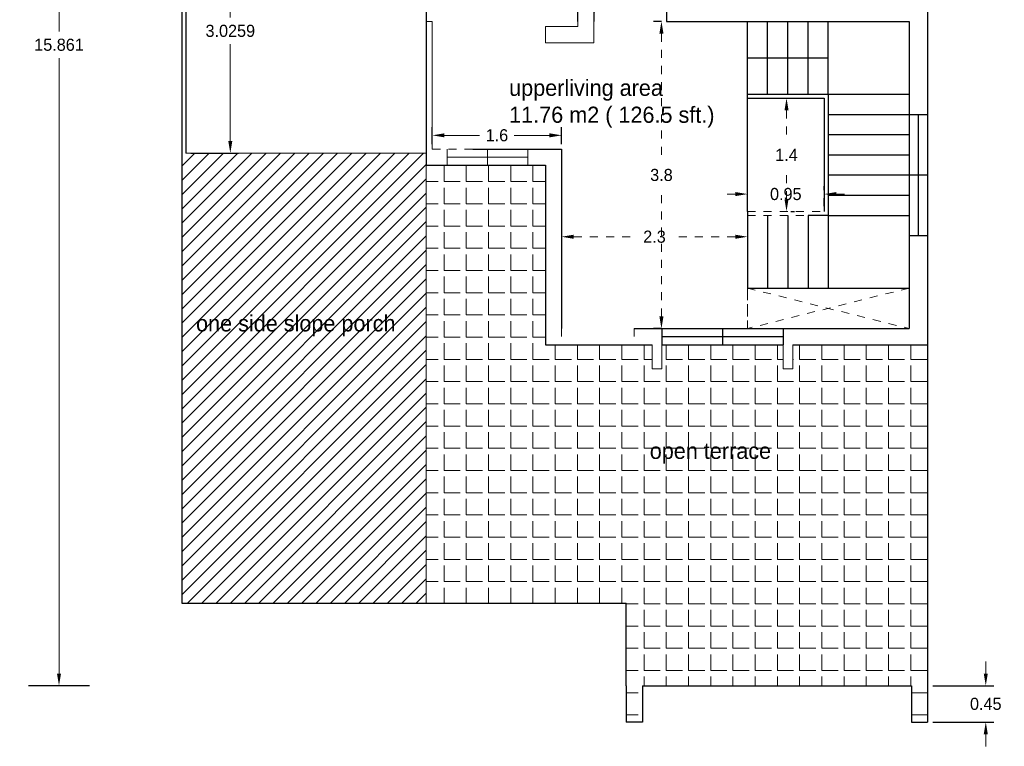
# Model space of a CAD drawing. Header units: inches. Extents: x -100 to 1476, y -184 to 112.
# Tile 11 of 36: x 31 to 44, y 27 to 36. Entities that reach past the tile are written whole.
import ezdxf

# ---------------------------------------------------------------- set-up
doc = ezdxf.new("R2010")
doc.units = ezdxf.units.IN
doc.header["$MEASUREMENT"] = 0
doc.header["$PDMODE"] = 66
doc.linetypes.add('ACAD_ISO02W100', pattern=[15, 12, -3])
doc.dimstyles.get("Standard").update_dxf_attribs({"dimtxt": 0.15, "dimasz": 0.15, "dimexe": 0.1, "dimexo": 0.0625, "dimgap": 0.09, "dimtad": 0, "dimtih": 1, "dimtoh": 1, "dimdec": 4, "dimdsep": 46, "dimtxsty": 'Standard', "dimcen": 0.09, "dimadec": 0, "dimazin": 0, "dimtfac": 1, "dimtdec": 4, "dimtofl": 0, "dimtmove": 0, "dimatfit": 3, "dimfxl": 0, "dimtolj": 1, "dimtzin": 0, "dimlwd": 15, "dimarcsym": 0})

# ---------------------------------------------------------------- blocks, each defined once
blk = doc.blocks.new('*D12')
at = {"color": 0, "lineweight": -2, "transparency": 16777216}
for p, q in [((31.385, 43.998), (31.909, 43.998)), ((31.746, 28.137), (31.709, 28.137))]:
    blk.add_line(p, q, dxfattribs=at)
at = {"color": 0, "lineweight": 15, "transparency": 16777216}
for p, q in [((31.809, 43.848), (31.809, 36.233)), ((31.809, 28.287), (31.809, 35.903))]:
    blk.add_line(p, q, dxfattribs=at)
at = {"color": 0, "transparency": 16777216}
for points in [[(31.784, 43.848), (31.834, 43.848), (31.809, 43.998)], [(31.784, 28.287), (31.834, 28.287), (31.809, 28.137)]]:
    blk.add_solid(points, dxfattribs=at)
at = {"layer": 'Defpoints', "color": 0, "transparency": 16777216}
for p in [(31.323, 43.998), (31.809, 28.137), (31.809, 28.137)]:
    blk.add_point(p, dxfattribs=at)
at = {"color": 0, "transparency": 16777216, "insert": (31.809, 36.068), "char_height": 0.15, "attachment_point": 5}
blk.add_mtext('\\A1;15.861', dxfattribs=at)
blk = doc.blocks.new('*D17')
at = {"color": 0, "lineweight": 15, "transparency": 16777216}
for p, q in [((43.279, 28.287), (43.279, 28.437)), ((43.279, 27.537), (43.279, 27.387))]:
    blk.add_line(p, q, dxfattribs=at)
at = {"color": 0, "lineweight": -2, "transparency": 16777216}
for p, q in [((42.622, 28.137), (43.379, 28.137)), ((42.622, 27.687), (43.379, 27.687))]:
    blk.add_line(p, q, dxfattribs=at)
at = {"color": 0, "transparency": 16777216}
for points in [[(43.254, 28.287), (43.304, 28.287), (43.279, 28.137)], [(43.254, 27.537), (43.304, 27.537), (43.279, 27.687)]]:
    blk.add_solid(points, dxfattribs=at)
at = {"layer": 'Defpoints', "color": 0, "transparency": 16777216}
for p in [(42.559, 28.137), (42.559, 27.687), (43.279, 27.687)]:
    blk.add_point(p, dxfattribs=at)
at = {"color": 0, "transparency": 16777216, "insert": (43.279, 27.912), "char_height": 0.15, "attachment_point": 5}
blk.add_mtext('\\A1;0.45', dxfattribs=at)
blk = doc.blocks.new('*D208')
at = {"color": 0, "linetype": 'ACAD_ISO02W100', "lineweight": -2, "ltscale": 0.0008, "transparency": 16777216}
for p, q in [((39.267, 36.357), (39.165, 36.357)), ((39.267, 32.557), (39.165, 32.557))]:
    blk.add_line(p, q, dxfattribs=at)
at = {"color": 0, "linetype": 'ACAD_ISO02W100', "lineweight": 15, "ltscale": 0.0008, "transparency": 16777216}
for p, q in [((39.265, 36.207), (39.265, 34.622)), ((39.265, 32.707), (39.265, 34.292))]:
    blk.add_line(p, q, dxfattribs=at)
at = {"color": 0, "linetype": 'ACAD_ISO02W100', "lineweight": 20, "ltscale": 0.0008, "transparency": 16777216}
for points in [[(39.24, 36.207), (39.29, 36.207), (39.265, 36.357)], [(39.24, 32.707), (39.29, 32.707), (39.265, 32.557)]]:
    blk.add_solid(points, dxfattribs=at)
at = {"layer": 'Defpoints', "color": 0, "linetype": 'ACAD_ISO02W100', "lineweight": 20, "ltscale": 0.0008, "transparency": 16777216}
for p in [(39.329, 36.357), (39.265, 32.557), (39.329, 32.557)]:
    blk.add_point(p, dxfattribs=at)
at = {"color": 0, "linetype": 'ACAD_ISO02W100', "lineweight": 20, "ltscale": 0.0008, "transparency": 16777216, "insert": (39.265, 34.457), "char_height": 0.15, "attachment_point": 5}
blk.add_mtext('\\A1;3.8', dxfattribs=at)
blk = doc.blocks.new('*D209')
at = {"color": 0, "linetype": 'ACAD_ISO02W100', "lineweight": -2, "ltscale": 0.0008, "transparency": 16777216}
for p, q in [((38.029, 33.945), (38.029, 33.593)), ((40.329, 33.945), (40.329, 33.593))]:
    blk.add_line(p, q, dxfattribs=at)
at = {"color": 0, "linetype": 'ACAD_ISO02W100', "lineweight": 15, "ltscale": 0.0008, "transparency": 16777216}
for p, q in [((38.179, 33.693), (38.939, 33.693)), ((40.179, 33.693), (39.419, 33.693))]:
    blk.add_line(p, q, dxfattribs=at)
at = {"color": 0, "linetype": 'ACAD_ISO02W100', "lineweight": 20, "ltscale": 0.0008, "transparency": 16777216}
for points in [[(38.179, 33.718), (38.179, 33.668), (38.029, 33.693)], [(40.179, 33.718), (40.179, 33.668), (40.329, 33.693)]]:
    blk.add_solid(points, dxfattribs=at)
at = {"layer": 'Defpoints', "color": 0, "linetype": 'ACAD_ISO02W100', "lineweight": 20, "ltscale": 0.0008, "transparency": 16777216}
for p in [(38.029, 34.007), (40.329, 34.007), (38.029, 33.693)]:
    blk.add_point(p, dxfattribs=at)
at = {"color": 0, "linetype": 'ACAD_ISO02W100', "lineweight": 20, "ltscale": 0.0008, "transparency": 16777216, "insert": (39.179, 33.693), "char_height": 0.15, "attachment_point": 5}
blk.add_mtext('\\A1;2.3', dxfattribs=at)
blk = doc.blocks.new('*D210')
at = {"color": 0, "linetype": 'ACAD_ISO02W100', "lineweight": -2, "ltscale": 0.0008, "transparency": 16777216}
for p, q in [((40.867, 35.407), (40.913, 35.407)), ((40.867, 34.007), (40.913, 34.007))]:
    blk.add_line(p, q, dxfattribs=at)
at = {"color": 0, "linetype": 'ACAD_ISO02W100', "lineweight": 15, "ltscale": 0.0008, "transparency": 16777216}
for p, q in [((40.813, 35.257), (40.813, 34.872)), ((40.813, 34.157), (40.813, 34.542))]:
    blk.add_line(p, q, dxfattribs=at)
at = {"color": 0, "linetype": 'ACAD_ISO02W100', "ltscale": 0.0008, "transparency": 16777216}
for points in [[(40.788, 35.257), (40.838, 35.257), (40.813, 35.407)], [(40.788, 34.157), (40.838, 34.157), (40.813, 34.007)]]:
    blk.add_solid(points, dxfattribs=at)
at = {"layer": 'Defpoints', "color": 0, "linetype": 'ACAD_ISO02W100', "ltscale": 0.0008, "transparency": 16777216}
for p in [(40.804, 35.407), (40.804, 34.007), (40.813, 34.007)]:
    blk.add_point(p, dxfattribs=at)
at = {"color": 0, "linetype": 'ACAD_ISO02W100', "lineweight": 20, "ltscale": 0.0008, "transparency": 16777216, "insert": (40.813, 34.707), "char_height": 0.15, "attachment_point": 5}
blk.add_mtext('\\A1;1.4', dxfattribs=at)
blk = doc.blocks.new('*D211')
at = {"color": 0, "linetype": 'ACAD_ISO02W100', "lineweight": -2, "ltscale": 0.0008, "transparency": 16777216}
for p, q in [((40.329, 34.07), (40.329, 34.321)), ((41.279, 34.07), (41.279, 34.321))]:
    blk.add_line(p, q, dxfattribs=at)
at = {"color": 0, "linetype": 'ACAD_ISO02W100', "lineweight": 15, "ltscale": 0.0008, "transparency": 16777216}
for p, q in [((40.179, 34.221), (40.029, 34.221)), ((41.429, 34.221), (41.579, 34.221))]:
    blk.add_line(p, q, dxfattribs=at)
at = {"color": 0, "linetype": 'ACAD_ISO02W100', "lineweight": 20, "ltscale": 0.0008, "transparency": 16777216}
for points in [[(40.179, 34.246), (40.179, 34.196), (40.329, 34.221)], [(41.429, 34.246), (41.429, 34.196), (41.279, 34.221)]]:
    blk.add_solid(points, dxfattribs=at)
at = {"layer": 'Defpoints', "color": 0, "linetype": 'ACAD_ISO02W100', "lineweight": 20, "ltscale": 0.0008, "transparency": 16777216}
for p in [(40.329, 34.221), (40.329, 34.007), (41.279, 34.007)]:
    blk.add_point(p, dxfattribs=at)
at = {"color": 0, "linetype": 'ACAD_ISO02W100', "lineweight": 20, "ltscale": 0.0008, "transparency": 16777216, "insert": (40.804, 34.221), "char_height": 0.15, "attachment_point": 5}
blk.add_mtext('\\A1;0.95', dxfattribs=at)
blk = doc.blocks.new('*D239')
at = {"color": 0, "linetype": 'ByBlock', "lineweight": -2, "ltscale": 0.0008, "transparency": 16777216}
for p, q in [((33.442, 37.753), (34.029, 37.753)), ((33.442, 34.727), (34.029, 34.727))]:
    blk.add_line(p, q, dxfattribs=at)
at = {"color": 0, "linetype": 'ByBlock', "lineweight": 15, "ltscale": 0.0008, "transparency": 16777216}
for p, q in [((33.929, 37.603), (33.929, 36.405)), ((33.929, 34.877), (33.929, 36.075))]:
    blk.add_line(p, q, dxfattribs=at)
at = {"color": 0, "linetype": 'ByBlock', "lineweight": 18, "ltscale": 0.0008, "transparency": 16777216}
for points in [[(33.904, 37.603), (33.954, 37.603), (33.929, 37.753)], [(33.904, 34.877), (33.954, 34.877), (33.929, 34.727)]]:
    blk.add_solid(points, dxfattribs=at)
at = {"layer": 'Defpoints', "color": 0, "linetype": 'ByBlock', "lineweight": 18, "ltscale": 0.0008, "transparency": 16777216}
for p in [(33.379, 37.753), (33.379, 34.727), (33.929, 34.727)]:
    blk.add_point(p, dxfattribs=at)
at = {"color": 0, "linetype": 'ByBlock', "lineweight": 18, "ltscale": 0.0008, "transparency": 16777216, "insert": (33.929, 36.24), "char_height": 0.15, "attachment_point": 5}
blk.add_mtext('\\A1;3.0259', dxfattribs=at)
blk = doc.blocks.new('*D442')
at = {"color": 0, "linetype": 'ByBlock', "lineweight": -2, "ltscale": 3, "transparency": 16777216}
for p, q in [((36.429, 34.84), (36.429, 35.048)), ((38.029, 34.84), (38.029, 35.048))]:
    blk.add_line(p, q, dxfattribs=at)
at = {"color": 0, "linetype": 'ByBlock', "lineweight": 15, "ltscale": 3, "transparency": 16777216}
for p, q in [((36.579, 34.948), (37.014, 34.948)), ((37.879, 34.948), (37.444, 34.948))]:
    blk.add_line(p, q, dxfattribs=at)
at = {"color": 0, "linetype": 'ByBlock', "lineweight": 18, "ltscale": 3, "transparency": 16777216}
for points in [[(36.579, 34.973), (36.579, 34.923), (36.429, 34.948)], [(37.879, 34.923), (37.879, 34.973), (38.029, 34.948)]]:
    blk.add_solid(points, dxfattribs=at)
at = {"layer": 'Defpoints', "color": 0, "linetype": 'ByBlock', "lineweight": 18, "transparency": 16777216}
for p in [(36.429, 34.948), (36.429, 34.777), (38.029, 34.777)]:
    blk.add_point(p, dxfattribs=at)
at = {"color": 0, "linetype": 'ByBlock', "lineweight": 18, "ltscale": 3, "transparency": 16777216, "insert": (37.229, 34.948), "char_height": 0.15, "attachment_point": 5}
blk.add_mtext('\\A1;1.6', dxfattribs=at)

msp = doc.modelspace()

# ---------------------------------------------------------------- hatches: boundary and pattern name
at = {"linetype": 'ByBlock', "lineweight": 18, "ltscale": 3}
h = msp.add_hatch(dxfattribs=at)
h.set_pattern_fill('ANSI31', color=4, style=0)
h.paths.add_polyline_path([(36.3552, 34.72742), (33.32907, 34.72742), (33.32907, 29.15742), (36.3552, 29.15742)])
h.paths.add_polyline_path([(33.45528, 32.77123), (36.09704, 32.77123), (36.09704, 32.39437), (33.45528, 32.39437)], flags=24)
h = msp.add_hatch(dxfattribs=at)
h.set_pattern_fill('ANGLE', color=4, style=0)
h.set_pattern_definition([(0, (0, 0), (0, 0.275), [0.2, -0.075]), (90, (0, 0), (-0.275, 2e-17), [0.2, -0.075])])
h.paths.add_polyline_path([(42.55907, 32.35742), (40.8901, 32.35742), (40.8901, 32.05742), (40.7701, 32.05742), (40.7701, 32.35742), (39.92907, 32.35742), (39.2701, 32.35742), (39.2701, 32.05742), (39.1501, 32.05742), (39.1501, 32.35742), (37.82907, 32.35742), (37.82907, 32.55742), (37.82907, 34.57742), (36.3552, 34.57742), (36.3552, 29.15742), (38.82907, 29.15742), (38.82907, 28.13742), (38.82907, 27.68742), (39.02907, 27.68742), (39.02907, 28.13742), (42.35907, 28.13742), (42.35907, 27.68742), (42.55907, 27.68742), (42.55907, 28.13742)])
h.paths.add_polyline_path([(39.07036, 31.19366), (40.72463, 31.19366), (40.72463, 30.83195), (39.07036, 30.83195)], flags=24)

# ---------------------------------------------------------------- linework, layer by layer
for p, q in [((33.32907, 43.99842), (33.32907, 29.15742)), ((42.55907, 40.17742), (42.55907, 28.13742)), ((36.3552, 37.75334), (36.3552, 34.57742)), ((38.22907, 36.35742), (38.22907, 36.55742)), ((38.42907, 36.55742), (38.42907, 36.35742)), ((39.32907, 36.55742), (39.32907, 36.35742)), ((39.32907, 36.35742), (42.32907, 36.35742)), ((40.32907, 35.45742), (40.32907, 36.35742)), ((40.57907, 35.45742), (40.57907, 36.35742)), ((40.82907, 35.45742), (40.82907, 36.35742)), ((40.82907, 35.45742), (40.82907, 36.35742)), ((40.82907, 35.45742), (40.82907, 36.35742)), ((41.07907, 35.45742), (41.07907, 36.35742)), ((41.32907, 35.45742), (41.32907, 36.35742)), ((42.32907, 36.35742), (42.32907, 32.55742)), ((40.32907, 35.90742), (41.32907, 35.90742)), ((40.32907, 35.45742), (42.32907, 35.45742)), ((40.32907, 35.40742), (41.27907, 35.40742)), ((41.32907, 35.20742), (42.32907, 35.20742)), ((42.32907, 35.20742), (42.55907, 35.20742)), ((42.44407, 35.20742), (42.44407, 33.70742)), ((41.32907, 34.95742), (42.32907, 34.95742)), ((36.92907, 34.77742), (38.02907, 34.77742)), ((37.82907, 34.77742), (38.02907, 34.77742)), ((38.02907, 34.77742), (38.02907, 32.55742)), ((41.32907, 34.70742), (42.32907, 34.70742)), ((36.3552, 34.57742), (37.82907, 34.57742)), ((37.82907, 34.57742), (37.82907, 32.55742)), ((37.82907, 34.57742), (37.82907, 32.35742)), ((41.32907, 34.45742), (42.32907, 34.45742)), ((42.32907, 34.45742), (42.55907, 34.45742)), ((41.32907, 34.20742), (42.32907, 34.20742)), ((41.32907, 33.95742), (42.32907, 33.95742)), ((42.32907, 33.70742), (42.55907, 33.70742)), ((40.32907, 33.05742), (42.32907, 33.05742)), ((40.79287, 33.05742), (42.32907, 33.05742)), ((37.82907, 32.55742), (37.82907, 32.35742)), ((38.92907, 32.55742), (42.32907, 32.55742)), ((39.2701, 32.55742), (39.2701, 32.35742)), ((40.0201, 32.55742), (40.0201, 32.35742)), ((40.7701, 32.55742), (40.7701, 32.35742)), ((41.12907, 32.55742), (41.12907, 32.55742)), ((39.2701, 32.45742), (40.7701, 32.45742)), ((37.82907, 32.35742), (39.1501, 32.35742)), ((39.2701, 32.35742), (39.92907, 32.35742)), ((39.92907, 32.35742), (40.7701, 32.35742)), ((40.8901, 32.35742), (42.55907, 32.35742)), ((41.12907, 32.35742), (41.12907, 32.35742)), ((33.32907, 29.15742), (38.82907, 29.15742)), ((38.82907, 28.13742), (38.82907, 29.15742)), ((32.18588, 28.13742), (31.43173, 28.13742)), ((38.82907, 28.13742), (38.82907, 27.68742)), ((39.02907, 28.13742), (42.35907, 28.13742)), ((39.02907, 28.13742), (39.02907, 27.68742)), ((42.35907, 28.13742), (42.35907, 27.68742)), ((42.55907, 28.13742), (42.55907, 27.68742)), ((39.02907, 27.68742), (38.82907, 27.68742)), ((42.35907, 27.68742), (42.55907, 27.68742))]:
    msp.add_line(p, q)
at = {"color": 3, "linetype": 'ByBlock', "ltscale": 0.0008}
for p, q in [((33.37907, 37.75334), (33.37907, 34.72742)), ((40.32907, 35.40742), (40.32907, 36.35742)), ((40.32907, 34.00742), (40.32907, 35.40742))]:
    msp.add_line(p, q, dxfattribs=at)
at = {"color": 4, "linetype": 'ByBlock', "lineweight": 18, "ltscale": 3}
for p, q in [((38.22907, 37.75334), (38.22907, 36.29334)), ((36.42907, 36.35742), (36.42907, 34.77742)), ((38.42907, 36.09334), (38.42907, 36.35742)), ((38.22907, 36.29334), (37.82907, 36.29334)), ((37.82907, 36.29334), (37.82907, 36.09334)), ((37.82907, 36.09334), (38.42907, 36.09334)), ((36.61294, 34.77742), (36.61294, 34.57742)), ((37.11294, 34.77742), (37.11294, 34.57742)), ((37.61294, 34.77742), (37.61294, 34.57742)), ((36.61294, 34.67742), (37.61294, 34.67742)), ((36.3552, 34.57742), (36.3552, 29.15742)), ((39.1501, 32.05742), (39.1501, 32.35742)), ((39.2701, 32.35742), (39.2701, 32.05742)), ((40.7701, 32.05742), (40.7701, 32.35742)), ((40.8901, 32.35742), (40.8901, 32.05742)), ((39.2701, 32.05742), (39.1501, 32.05742)), ((40.8901, 32.05742), (40.7701, 32.05742))]:
    msp.add_line(p, q, dxfattribs=at)
at = {"color": 3, "linetype": 'ByBlock', "lineweight": 18, "ltscale": 0.0008}
for p, q in [((36.42907, 36.35742), (36.3552, 36.35742)), ((36.3552, 34.72742), (33.37907, 34.72742))]:
    msp.add_line(p, q, dxfattribs=at)
at = {"color": 0, "linetype": 'ByBlock'}
for p, q in [((41.27907, 35.40742), (41.27907, 34.00742)), ((41.32907, 35.45742), (41.32907, 33.05742)), ((40.32907, 34.00742), (40.32907, 33.05742)), ((40.57907, 33.95742), (40.57907, 33.05742)), ((40.82907, 33.95742), (40.82907, 33.05742)), ((41.07907, 33.95742), (41.07907, 33.05742)), ((41.32907, 33.95742), (41.07907, 33.95742)), ((41.32907, 33.95742), (41.32907, 33.05742))]:
    msp.add_line(p, q, dxfattribs=at)
at = {"color": 1, "linetype": 'ACAD_ISO02W100', "lineweight": 20, "ltscale": 0.0008}
for p, q in [((36.42907, 34.77742), (38.02907, 34.77742)), ((38.02907, 32.55742), (38.02907, 34.77742)), ((40.32907, 34.00742), (40.32907, 32.55742)), ((40.32907, 33.05742), (42.32907, 32.55742)), ((42.32907, 33.05742), (40.32907, 32.55742)), ((40.32907, 32.55742), (38.92907, 32.55742))]:
    msp.add_line(p, q, dxfattribs=at)
at = {"color": 0, "linetype": 'ACAD_ISO02W100', "lineweight": 20, "ltscale": 0.0008}
for p, q in [((40.32907, 34.00742), (41.27907, 34.00742)), ((40.32907, 33.95742), (41.20407, 33.95742)), ((40.32907, 33.05742), (40.32907, 32.55742)), ((38.02907, 32.55742), (38.02907, 32.35742)), ((38.92907, 32.55742), (38.92907, 32.35742))]:
    msp.add_line(p, q, dxfattribs=at)
msp.add_arc((39.28482, 36.4006), 0.85684, 89.583891, 182.888919)

# ---------------------------------------------------------------- texts
at = {"char_height": 0.2, "width": 3.5819957, "attachment_point": 1}
for s, insert in [('{\\fVani|b0|i0|c0|p34;upperliving area \\P11.76 m2 ( 126.5 sft.)}', (37.37993, 35.63625)), ('{\\fVani|b0|i0|c0|p34;one side slope porch}', (33.50528, 32.72123)), ('{\\fVani|b0|i0|c0|p34;open terrace}', (39.12036, 31.14366))]:
    msp.add_mtext(s, dxfattribs=dict(at, insert=insert))

# ---------------------------------------------------------------- dimensions: what is measured, and where the dimension line sits
for base, p1, p2, picture, middle in [((31.8088, 28.13742), (31.32251, 43.99842), (31.8088, 28.13742), '*D12', (31.8088, 36.06792)), ((43.27936, 27.68742), (42.55907, 28.13742), (42.55907, 27.68742), '*D17', (43.27936, 27.91242))]:
    dim = msp.add_linear_dim(base=base, p1=p1, p2=p2, angle=90, dimstyle='Standard')
    dim.commit()
    dim.dimension.update_dxf_attribs({"geometry": picture, "text_midpoint": middle})
at = {"color": 3, "linetype": 'ByBlock', "lineweight": 18, "ltscale": 0.0008}
dim = msp.add_linear_dim(base=(33.92905, 34.72742), p1=(33.37907, 37.75334), p2=(33.37907, 34.72742), angle=90, dimstyle='Standard', dxfattribs=at)
dim.commit()
dim.dimension.update_dxf_attribs({"geometry": '*D239', "text_midpoint": (33.92905, 36.24038)})
at = {"color": 0, "linetype": 'ACAD_ISO02W100', "lineweight": 20, "ltscale": 0.0008}
for base, p1, p2, picture, middle in [((39.26485, 32.55742), (39.32907, 36.35742), (39.32907, 32.55742), '*D208', (39.26485, 34.45742)), ((40.8128, 34.00742), (40.80407, 35.40742), (40.80407, 34.00742), '*D210', (40.8128, 34.70742))]:
    dim = msp.add_linear_dim(base=base, p1=p1, p2=p2, angle=90, dimstyle='Standard', dxfattribs=at)
    dim.commit()
    dim.dimension.update_dxf_attribs({"geometry": picture, "text_midpoint": middle})
at = {"color": 4, "linetype": 'ByBlock', "lineweight": 18, "ltscale": 3}
dim = msp.add_linear_dim(base=(36.42907, 34.94786), p1=(38.02907, 34.77742), p2=(36.42907, 34.77742), dimstyle='Standard', dxfattribs=at)
dim.commit()
dim.dimension.update_dxf_attribs({"geometry": '*D442', "text_midpoint": (37.22907, 34.94786)})
at = {"color": 0, "linetype": 'ACAD_ISO02W100', "lineweight": 20, "ltscale": 0.0008}
for base, p1, p2, picture, middle in [((40.32907, 34.22128), (41.27907, 34.00742), (40.32907, 34.00742), '*D211', (40.80407, 34.22128)), ((38.02907, 33.69281), (40.32907, 34.00742), (38.02907, 34.00742), '*D209', (39.17907, 33.69281))]:
    dim = msp.add_linear_dim(base=base, p1=p1, p2=p2, dimstyle='Standard', dxfattribs=at)
    dim.commit()
    dim.dimension.update_dxf_attribs({"geometry": picture, "text_midpoint": middle})

doc.saveas('drawing.dxf')
